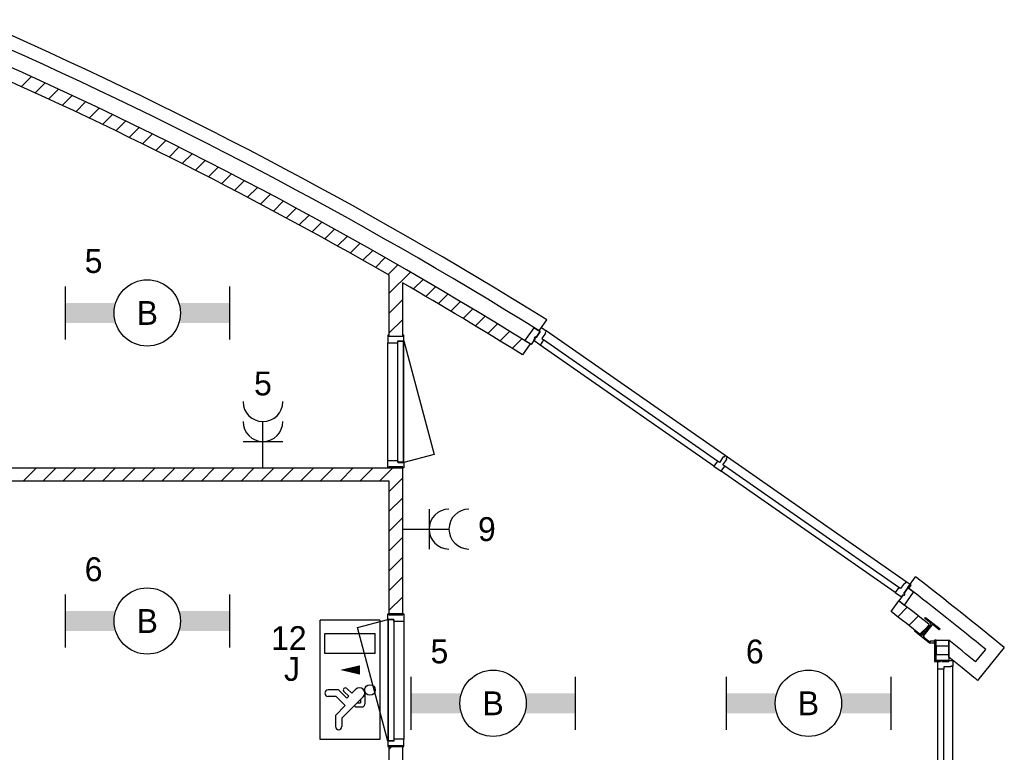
# Model space of a CAD drawing. Header units: millimetres. Extents: x -14827 to 65869, y -40284 to 56382.
# Tile 52 of 53: x 39926 to 47350, y 48567 to 54089. Entities that reach past the tile are written whole.
import ezdxf
from ezdxf.enums import TextEntityAlignment as Align

# ---------------------------------------------------------------- set-up
doc = ezdxf.new("R2010")
doc.units = ezdxf.units.MM
doc.header["$LTSCALE"] = 100
doc.header["$PDMODE"] = 1
for name, color, linetype in [('AA31XI--_HOUT', 242, 'Continuous'), ('AA32XI--_HOUT', 242, 'Continuous'), ('AB$8A---_HULPLIJNEN', 7, 'Continuous'), ('AL$8A---_HULPLIJNEN', 1, 'Continuous'), ('EL6222--', 130, 'Continuous'), ('EL6311--', 130, 'Continuous'), ('EL6350--', 130, 'Continuous'), ('xref', 9, 'Continuous')]:
    doc.layers.add(name, color=color, linetype=linetype)
doc.styles.add('BURO-018', font='BUROFONT', dxfattribs={"height": 180})

# ---------------------------------------------------------------- blocks, each defined once
blk = doc.blocks.new('AVB_IP')
at = {"layer": 'AL$8A---_HULPLIJNEN'}
blk.add_point((0, 0), dxfattribs=at)
blk = doc.blocks.new('1115B61240')
at = {"color": 0}
for p, q in [((-6.2, 2), (-6.2, -2)), ((6.2, 2), (6.2, -2))]:
    blk.add_line(p, q, dxfattribs=at)
at = {"color": 0, "linetype": 'Continuous'}
blk.add_circle((0, 0), 2.5, dxfattribs=at)
at = {"color": 0}
for points in [[(-2.5, 0.75), (-6.2, 0.75), (-2.5, -0.75), (-6.2, -0.75)], [(2.5, 0.75), (6.2, 0.75), (2.5, -0.75), (6.2, -0.75)]]:
    blk.add_solid(points, dxfattribs=at)
at = {"color": 0, "linetype": 'Continuous', "style": 'BURO-018'}
for tag, p in [('E_GKAST', (0, 8)), ('E_GROEP', (0, 5)), ('E_SGROEP', (4.5, 5)), ('E_ARMCODE', (0, 0)), ('E_SLET', (4.5, -3))]:
    blk.add_attdef(tag, text='', height=1.8, dxfattribs=at).set_placement(p, align=Align.MIDDLE)
blk = doc.blocks.new('111304A')
at = {"color": 0, "linetype": 'Continuous'}
for p, q in [((0, 1), (0, 4.5)), ((-1.5, 3), (1.5, 3))]:
    blk.add_line(p, q, dxfattribs=at)
for centre in [(0, 6), (0, 4.5)]:
    blk.add_arc(centre, 1.5, 180, 0, dxfattribs=at)
at = {"color": 0, "linetype": 'Continuous', "style": 'BURO-018'}
for tag, p in [('E_GKAST', (0, 11.5)), ('E_GROEP', (0, 8.5)), ('E_SGROEP', (4.5, 8.5))]:
    blk.add_attdef(tag, text='', height=1.8, dxfattribs=at).set_placement(p, align=Align.MIDDLE)
at = {"color": 0, "linetype": 'Continuous', "style": 'BURO-018', "flags": 1}
for tag, p in [('E_VERMCODE', (13, 8.5)), ('E_MATCODE', (0, 0))]:
    blk.add_attdef(tag, text='', height=1.8, dxfattribs=at).set_placement(p, align=Align.MIDDLE)
blk = doc.blocks.new('1115C2J')
at = {"color": 0, "linetype": 'Continuous'}
for p, q in [((-4.5, 5.5), (4.5, 5.5)), ((-4.5, 1), (-4.5, 5.5)), ((4.5, 1), (4.5, 5.5)), ((-1.24, 4.309), (-1.24, 4.91)), ((-0.76, 4.11), (-0.76, 4.91)), ((2, 5.15), (3.5, 5.15)), ((2, 1.35), (2, 5.15)), ((3.5, 5.15), (3.5, 1.35)), ((-2.681, 4.35), (-3.52, 4.35)), ((-2.88, 3.87), (-3.52, 3.87)), ((-1.271, 2.261), (-2.88, 3.87)), ((-1.94, 3.609), (-2.681, 4.35)), ((-1.24, 4.309), (-1.94, 3.609)), ((-1.374, 3.496), (-0.76, 4.11)), ((-0.872, 3.715), (-1.233, 3.354)), ((-1.233, 3.354), (-1.374, 3.496)), ((-0.646, 3.489), (-1.007, 3.128)), ((-0.705, 2.827), (-1.007, 3.128)), ((-1.94, 2.93), (-2.04, 2.83)), ((-2.04, 2.83), (-2.04, 2.344)), ((-1.714, 2.704), (-1.72, 2.697)), ((-1.72, 2.697), (-1.72, 2.464)), ((-1.474, 2.464), (-1.72, 2.464)), ((-0.988, 2.144), (-1.84, 2.144)), ((4.5, 1), (-4.5, 1)), ((2, 1.35), (3.5, 1.35))]:
    blk.add_line(p, q, dxfattribs=at)
blk.add_lwpolyline([(0.75, 4, 0, 0.7, 0), (0.75, 2.5, 0.7, 0.7, 0)], format="xyseb", dxfattribs=at)
blk.add_circle((-0.76, 1.75), 0.4, dxfattribs=at)
for centre, radius, start, end in [((-1, 4.91), 0.24, 0, 180), ((-3.52, 4.11), 0.24, 90, 270), ((-0.759, 3.602), 0.16, 315, 135), ((-1.84, 2.344), 0.2, 180, 270), ((-0.988, 2.544), 0.4, 225, 45)]:
    blk.add_arc(centre, radius, start, end, dxfattribs=at)
at = {"color": 0, "linetype": 'Continuous', "style": 'BURO-018'}
for tag, p in [('E_GKAST', (0, 15.167)), ('E_GROEP', (0, 12.167)), ('E_SGROEP', (4.5, 12.167)), ('E_ARMCODE', (0, 8))]:
    blk.add_attdef(tag, text='', height=1.8, dxfattribs=at).set_placement(p, align=Align.MIDDLE)

msp = doc.modelspace()

# ---------------------------------------------------------------- hatches: boundary and pattern name
at = {"layer": 'AA31XI--_HOUT'}
h = msp.add_hatch(dxfattribs=at)
h.set_pattern_fill('', color=256, scale=880, style=0, pattern_type=0)
h.set_pattern_definition([])
h.paths.add_polyline_path([(43860, 51768.5), (43896.9, 51742.8), (43887.8, 51729.6), (43891.9, 51726.8), (43862.8, 51684.9), (43876.7, 51675.2), (43849.9, 51636.6), (43802.3, 51669.8), (43813.7, 51686.2), (43806.3, 51691.3), (43812, 51699.5), (43819.4, 51694.4), (43850.3, 51738.7), (43842.9, 51743.9)])
h = msp.add_hatch(dxfattribs=at)
h.set_pattern_fill('', color=256, scale=880, angle=145.14471, style=0, pattern_type=0)
h.set_pattern_definition([])
h.paths.add_polyline_path([(45243, 50723.6), (45229.1, 50733.4), (45258.2, 50775.2), (45254.1, 50778.1), (45263.2, 50791.2), (45244.4, 50804.3), (45235.2, 50791.2), (45231.1, 50794.1), (45202, 50752.2), (45188, 50761.9), (45161.2, 50723.4), (45216.1, 50685.1)])
h = msp.add_hatch(dxfattribs=at)
h.set_pattern_fill('', color=256, scale=880, angle=145.14471, style=0, pattern_type=0)
h.set_pattern_definition([])
h.paths.add_polyline_path([(46647.6, 49827.1), (46610.7, 49852.8), (46601.5, 49839.7), (46597.4, 49842.5), (46568.3, 49800.7), (46554.3, 49810.4), (46527.5, 49771.8), (46575.1, 49738.7), (46586.5, 49755.1), (46593.9, 49749.9), (46599.6, 49758.1), (46592.2, 49763.3), (46623.1, 49807.6), (46630.4, 49802.5)])
h = msp.add_hatch(dxfattribs=at)
h.set_pattern_fill('', color=256, scale=880, style=0, pattern_type=0)
h.set_pattern_definition([])
h.paths.add_polyline_path([(46962.6, 49260), (46962.6, 49215), (46946.6, 49215), (46946.6, 49210), (46895.6, 49210), (46895.6, 49193), (46848.6, 49193), (46848.6, 49251), (46868.6, 49251), (46868.6, 49260), (46878.6, 49260), (46878.6, 49251), (46932.6, 49251), (46932.6, 49260)])
at = {"layer": 'AA32XI--_HOUT'}
h = msp.add_hatch(dxfattribs=at)
h.set_pattern_fill('', color=256, scale=880, style=0, pattern_type=0)
h.set_pattern_definition([])
h.paths.add_polyline_path([(42702.6, 51710), (42702.6, 51656), (42704.6, 51654), (42775.6, 51654), (42777.6, 51656), (42777.6, 51669), (42820.6, 51669), (42822.6, 51671), (42822.6, 51710), (42814.6, 51710), (42814.6, 51702), (42710.6, 51702), (42710.6, 51710)])
h = msp.add_hatch(dxfattribs=at)
h.set_pattern_fill('', color=256, scale=880, angle=90, style=0, pattern_type=0)
h.set_pattern_definition([])
h.paths.add_polyline_path([(42702.6, 50710), (42702.6, 50764), (42704.6, 50766), (42775.6, 50766), (42777.6, 50764), (42777.6, 50751), (42820.6, 50751), (42822.6, 50749), (42822.6, 50710), (42814.6, 50710), (42814.6, 50718), (42710.6, 50718), (42710.6, 50710)])
h = msp.add_hatch(dxfattribs=at)
h.set_pattern_fill('', color=256, scale=880, angle=-90, style=0, pattern_type=0)
h.set_pattern_definition([])
h.paths.add_polyline_path([(42822.6, 49610), (42822.6, 49556), (42820.6, 49554), (42749.6, 49554), (42747.6, 49556), (42747.6, 49569), (42704.6, 49569), (42702.6, 49571), (42702.6, 49610), (42710.6, 49610), (42710.6, 49602), (42814.6, 49602), (42814.6, 49610)])
h = msp.add_hatch(dxfattribs=at)
h.set_pattern_fill('', color=256, scale=880, style=0, pattern_type=0)
h.set_pattern_definition([])
h.paths.add_polyline_path([(42822.6, 48610), (42822.6, 48664), (42820.6, 48666), (42749.6, 48666), (42747.6, 48664), (42747.6, 48651), (42704.6, 48651), (42702.6, 48649), (42702.6, 48610), (42710.6, 48610), (42710.6, 48618), (42814.6, 48618), (42814.6, 48610)])

# ---------------------------------------------------------------- linework, layer by layer
at = {"layer": 'xref'}
for p, q in [((39939.6, 53584.3), (40015.1, 53659.9)), ((40042.1, 53537.6), (40117.6, 53613)), ((40144.4, 53490.5), (40219.7, 53565.8)), ((40246.4, 53443.2), (40321.6, 53518.4)), ((40348.1, 53395.5), (40423.3, 53470.7)), ((40449.5, 53347.6), (40524.6, 53422.7)), ((40550.7, 53299.4), (40625.6, 53374.4)), ((40651.5, 53250.9), (40726.4, 53325.8)), ((40752.1, 53202.1), (40826.8, 53276.9)), ((40852.3, 53153), (40927, 53227.7)), ((40952.3, 53103.7), (41026.9, 53178.3)), ((41052, 53054.1), (41126.6, 53128.6)), ((41151.5, 53004.1), (41225.9, 53078.6)), ((41250.6, 52954), (41325, 53028.3)), ((41349.5, 52903.5), (41423.7, 52977.8)), ((41448.1, 52852.7), (41522.3, 52926.9)), ((41546.4, 52801.7), (41620.5, 52875.8)), ((41644.4, 52750.4), (41718.4, 52824.4)), ((41742.2, 52698.8), (41816.1, 52772.8)), ((41839.6, 52646.9), (41913.5, 52720.8)), ((41936.8, 52594.8), (42010.7, 52668.6)), ((42033.8, 52542.4), (42107.5, 52616.1)), ((42130.4, 52489.7), (42204.1, 52563.4)), ((42226.8, 52436.8), (42300.4, 52510.4)), ((42323, 52383.6), (42396.5, 52457.1)), ((42418.8, 52330.1), (42492.3, 52403.5)), ((42514.4, 52276.3), (42587.8, 52349.7)), ((42609.7, 52222.3), (42683, 52295.6)), ((42704.8, 52168), (42778, 52241.2)), ((42712.6, 52026.5), (42872.7, 52186.6)), ((42712.6, 51702), (42712.6, 52163.5)), ((42894, 52058.6), (42967.2, 52131.7)), ((42812.6, 52105.8), (42812.6, 51702)), ((42988.3, 52003.5), (43061.3, 52076.6)), ((42712.6, 51877.2), (42812.6, 51977.2)), ((43082.3, 51948.1), (43155.3, 52021.1)), ((43176, 51892.5), (43248.9, 51965.5)), ((43269.4, 51836.6), (43342.3, 51909.5)), ((42712.6, 51727.9), (42812.6, 51827.9)), ((43362.6, 51780.5), (43435.4, 51853.3)), ((43842.9, 51743.9), (43900.1, 51826)), ((43455.6, 51724.1), (43528.3, 51796.8)), ((43735.9, 51669), (43804.7, 51767.6)), ((43804.7, 51767.6), (43850.3, 51738.7)), ((43842.9, 51743.9), (43860, 51768.5)), ((43860, 51768.5), (43896.9, 51742.8)), ((42702.6, 51710), (42702.6, 51656)), ((42710.6, 51710), (42702.6, 51710)), ((42710.6, 51702), (42710.6, 51710)), ((42814.6, 51702), (42710.6, 51702)), ((42812.6, 51702), (42712.6, 51702)), ((42822.6, 51710), (42814.6, 51710)), ((42814.6, 51710), (42814.6, 51702)), ((42822.6, 51671), (42822.6, 51710)), ((43548.2, 51667.4), (43620.9, 51740.1)), ((43640.6, 51610.5), (43713.3, 51683.1)), ((43813.7, 51686.2), (43781.6, 51640.1)), ((43802.3, 51669.8), (43813.7, 51686.2)), ((43812, 51699.5), (43806.3, 51691.3)), ((43806.3, 51691.3), (43812, 51699.5)), ((43806.3, 51691.3), (43813.7, 51686.2)), ((43813.7, 51686.2), (43806.3, 51691.3)), ((43819.4, 51694.4), (43812, 51699.5)), ((43812, 51699.5), (43819.4, 51694.4)), ((43850.3, 51738.7), (43819.4, 51694.4)), ((43819.4, 51694.4), (43850.3, 51738.7)), ((43850.3, 51738.7), (43842.9, 51743.9)), ((43876.7, 51675.2), (43849.9, 51636.6)), ((43891.9, 51726.8), (43862.8, 51684.9)), ((43862.8, 51684.9), (43876.7, 51675.2)), ((45188, 50761.9), (43876.7, 51675.2)), ((43896.9, 51742.8), (43887.8, 51729.6)), ((43887.8, 51729.6), (43891.9, 51726.8)), ((45244.4, 50804.3), (43896.9, 51742.8)), ((42702.6, 51656), (42704.6, 51654)), ((42702.6, 50766), (42702.6, 51654)), ((42704.6, 51654), (42775.6, 51654)), ((42775.6, 51654), (42777.6, 51656)), ((42777.6, 51656), (42777.6, 51669)), ((42777.6, 51669), (42820.6, 51669)), ((42777.6, 51665), (42817.6, 51667)), ((42777.6, 50755), (42777.6, 51665)), ((42777.6, 50766), (42777.6, 51654)), ((42817.6, 51667), (42817.6, 50753)), ((42820.6, 51669), (42822.6, 51671)), ((42822.6, 50751), (42822.6, 51669)), ((42822.6, 51669), (43052.1, 50812.5)), ((43774.2, 51645.3), (43717, 51563.1)), ((43774.2, 51645.3), (43735.9, 51669)), ((43781.6, 51640.1), (43774.2, 51645.3)), ((43849.9, 51636.6), (43802.3, 51669.8)), ((45161.2, 50723.4), (43849.9, 51636.6)), ((43052.1, 50812.5), (42822.6, 50751)), ((45231.1, 50794.1), (45202, 50752.2)), ((45235.2, 50791.2), (45231.1, 50794.1)), ((45244.4, 50804.3), (45235.2, 50791.2)), ((45263.2, 50791.2), (45244.4, 50804.3)), ((45254.1, 50778.1), (45263.2, 50791.2)), ((46610.7, 49852.8), (45263.2, 50791.2)), ((39372.6, 50710), (42712.6, 50710)), ((39952.1, 50610), (40052.1, 50710)), ((40101.4, 50610), (40201.4, 50710)), ((40250.7, 50610), (40350.7, 50710)), ((40400.1, 50610), (40500.1, 50710)), ((40549.4, 50610), (40649.4, 50710)), ((40698.8, 50610), (40798.8, 50710)), ((40848.1, 50610), (40948.1, 50710)), ((40997.4, 50610), (41097.4, 50710)), ((41146.8, 50610), (41246.8, 50710)), ((41296.1, 50610), (41396.1, 50710)), ((41445.5, 50610), (41545.5, 50710)), ((41594.8, 50610), (41694.8, 50710)), ((41744.1, 50610), (41844.1, 50710)), ((41893.5, 50610), (41993.5, 50710)), ((42042.8, 50610), (42142.8, 50710)), ((42192.2, 50610), (42292.2, 50710)), ((42341.5, 50610), (42441.5, 50710)), ((42490.9, 50610), (42590.9, 50710)), ((42640.2, 50610), (42740.2, 50710)), ((42702.6, 50764), (42704.6, 50766)), ((42702.6, 50710), (42702.6, 50764)), ((42710.6, 50710), (42702.6, 50710)), ((42704.6, 50766), (42775.6, 50766)), ((42814.6, 50718), (42710.6, 50718)), ((42710.6, 50718), (42710.6, 50710)), ((42712.6, 50710), (42812.6, 50710)), ((42775.6, 50766), (42777.6, 50764)), ((42777.6, 50764), (42777.6, 50751)), ((42817.6, 50753), (42777.6, 50755)), ((42777.6, 50751), (42820.6, 50751)), ((42812.6, 50710), (42812.6, 49610)), ((42814.6, 50710), (42814.6, 50718)), ((42822.6, 50710), (42814.6, 50710)), ((42820.6, 50751), (42822.6, 50749)), ((42822.6, 50749), (42822.6, 50710)), ((45188, 50761.9), (45161.2, 50723.4)), ((45161.2, 50723.4), (45216.1, 50685.1)), ((45202, 50752.2), (45188, 50761.9)), ((45216.1, 50685.1), (45243, 50723.6)), ((45229.1, 50733.4), (45258.2, 50775.2)), ((45243, 50723.6), (45229.1, 50733.4)), ((46554.3, 49810.4), (45243, 50723.6)), ((45258.2, 50775.2), (45254.1, 50778.1)), ((46527.5, 49771.8), (45216.1, 50685.1)), ((42712.6, 50610), (39326.1, 50610)), ((42712.6, 50533.1), (42812.6, 50633.1)), ((42712.6, 49610), (42712.6, 50610)), ((42712.6, 50383.8), (42812.6, 50483.8)), ((42712.6, 50234.4), (42812.6, 50334.4)), ((42712.6, 50085.1), (42812.6, 50185.1)), ((42712.6, 49935.8), (42812.6, 50035.8)), ((42712.6, 49786.4), (42812.6, 49886.4)), ((46597.4, 49842.5), (46568.3, 49800.7)), ((46601.5, 49839.7), (46597.4, 49842.5)), ((46610.7, 49852.8), (46601.5, 49839.7)), ((46647.6, 49827.1), (46610.7, 49852.8)), ((46623.3, 49808), (46680.6, 49890.2)), ((46630.4, 49802.5), (46647.6, 49827.1)), ((46554.3, 49810.4), (46527.5, 49771.8)), ((46527.5, 49771.8), (46575.1, 49738.7)), ((46568.3, 49800.7), (46554.3, 49810.4)), ((46586.5, 49755.1), (46554.4, 49709)), ((46575.1, 49738.7), (46586.5, 49755.1)), ((46593.9, 49749.9), (46586.5, 49755.1)), ((46586.5, 49755.1), (46593.9, 49749.9)), ((46623.1, 49807.6), (46592.2, 49763.3)), ((46592.2, 49763.3), (46623.1, 49807.6)), ((46592.2, 49763.3), (46599.6, 49758.1)), ((46599.6, 49758.1), (46592.2, 49763.3)), ((46599.6, 49758.1), (46593.9, 49749.9)), ((46593.9, 49749.9), (46599.6, 49758.1)), ((46597.4, 49676.2), (46665.9, 49774.9)), ((46665.9, 49774.9), (46623.1, 49807.6)), ((46623.1, 49807.6), (46630.4, 49802.5)), ((42712.6, 49637.1), (42812.6, 49737.1)), ((46497.4, 49627.2), (46554.7, 49709.4)), ((46554.4, 49709), (46561.8, 49703.9)), ((46561.8, 49703.9), (46597.4, 49676.2)), ((42702.6, 49571), (42702.6, 49610)), ((42702.6, 49610), (42710.6, 49610)), ((42710.6, 49610), (42710.6, 49602)), ((42710.6, 49602), (42814.6, 49602)), ((42812.6, 49610), (42712.6, 49610)), ((42814.6, 49602), (42814.6, 49610)), ((42814.6, 49610), (42822.6, 49610)), ((42822.6, 49610), (42822.6, 49556)), ((46547.1, 49588.6), (46618.3, 49659.9)), ((42473.1, 49507.5), (42702.6, 49569)), ((42704.6, 49569), (42702.6, 49571)), ((42702.6, 49569), (42702.6, 48651)), ((42747.6, 49569), (42704.6, 49569)), ((42707.6, 48653), (42707.6, 49567)), ((42707.6, 49567), (42747.6, 49565)), ((42747.6, 49556), (42747.6, 49569)), ((42747.6, 49565), (42747.6, 48655)), ((42749.6, 49554), (42747.6, 49556)), ((42747.6, 49554), (42747.6, 48666)), ((42820.6, 49554), (42749.6, 49554)), ((42822.6, 49556), (42820.6, 49554)), ((42822.6, 49554), (42822.6, 48666)), ((46630.9, 49523.1), (46702.1, 49594.4)), ((46784, 49529.9), (46722, 49451.4)), ((46738.8, 49453.3), (46795.9, 49525.5)), ((46800.2, 49522.1), (46743.1, 49449.9)), ((46750.5, 49576.6), (46755.8, 49583.3)), ((46793.9, 49542.4), (46750.5, 49576.6)), ((46755.8, 49583.3), (46865.6, 49496.5)), ((46860.4, 49489.8), (46817, 49524.1)), ((42702.6, 48651), (42473.1, 49507.5)), ((46673.3, 49479), (46678.6, 49485.6)), ((46783.2, 49392.1), (46673.3, 49479)), ((46678.6, 49485.6), (46722, 49451.4)), ((46714.5, 49457.4), (46772.8, 49515.7)), ((46865.6, 49496.5), (46860.4, 49489.8)), ((46745.1, 49433.1), (46788.4, 49398.8)), ((46792.7, 49404.1), (46783.2, 49392.1)), ((46783.2, 49392.1), (46792.7, 49404.1)), ((46788.4, 49398.8), (46783.2, 49392.1)), ((46783.2, 49392.1), (46824.6, 49392.1)), ((46824.6, 49404.1), (46792.7, 49404.1)), ((46824.6, 49411.8), (46824.6, 49260)), ((46836.6, 49411.8), (46824.6, 49411.8)), ((46824.6, 49392.1), (46824.6, 49404.1)), ((46836.6, 49260), (46836.6, 49411.8)), ((46836.6, 49366.8), (46836.6, 49411.8)), ((46836.6, 49411.8), (46932.6, 49411.8)), ((46932.6, 49283.7), (46932.6, 49411.8)), ((46932.6, 49411.8), (46932.6, 49366.8)), ((46836.6, 49366.8), (46836.6, 49305)), ((46932.6, 49366.8), (46836.6, 49366.8)), ((46836.6, 49260), (46836.6, 49305)), ((46836.6, 49305), (46932.6, 49305)), ((46932.6, 49366.8), (46932.6, 49305)), ((46932.6, 49305), (46932.6, 49260)), ((47134.4, 49249.2), (47209.9, 49342.5)), ((47350.4, 49357.1), (47149, 49108.4)), ((46824.6, 49260), (46836.6, 49260)), ((46868.6, 49260), (46824.6, 49260)), ((46824.6, 49260), (46824.6, 49251)), ((46824.6, 49251), (46868.6, 49251)), ((46932.6, 49260), (46836.6, 49260)), ((46848.6, 49193), (46848.6, 49251)), ((46848.6, 49251), (46868.6, 49251)), ((46868.6, 49251), (46868.6, 49260)), ((46868.6, 49251), (46868.6, 49260)), ((46868.6, 49260), (46878.6, 49260)), ((46878.6, 49260), (46878.6, 49251)), ((46878.6, 49251), (46932.6, 49251)), ((46932.6, 49251), (46932.6, 49260)), ((46932.6, 49260), (46962.6, 49260)), ((46962.6, 49260), (46962.6, 49215)), ((46848.6, 48443), (46848.6, 49193)), ((46895.6, 49193), (46848.6, 49193)), ((46946.6, 49210), (46895.6, 49210)), ((46895.6, 49210), (46895.6, 49193)), ((46895.6, 48443), (46895.6, 49193)), ((46962.6, 49215), (46946.6, 49215)), ((46946.6, 49215), (46946.6, 49210)), ((46962.6, 48421), (46962.6, 49215)), ((47032.6, 49203), (47032.6, 49203)), ((42704.6, 48651), (42702.6, 48649)), ((42702.6, 48649), (42702.6, 48610)), ((42747.6, 48651), (42704.6, 48651)), ((42747.6, 48655), (42707.6, 48653)), ((42749.6, 48666), (42747.6, 48664)), ((42747.6, 48664), (42747.6, 48651)), ((42820.6, 48666), (42749.6, 48666)), ((42822.6, 48664), (42820.6, 48666)), ((42822.6, 48610), (42822.6, 48664)), ((42702.6, 48610), (42710.6, 48610)), ((42710.6, 48610), (42710.6, 48618)), ((42710.6, 48618), (42814.6, 48618)), ((42712.6, 47610), (42712.6, 48610)), ((42712.6, 48610), (42812.6, 48610)), ((42712.6, 48591.7), (42731, 48610)), ((42812.6, 48610), (42812.6, 42810)), ((42814.6, 48618), (42814.6, 48610)), ((42814.6, 48610), (42822.6, 48610))]:
    msp.add_line(p, q, dxfattribs=at)
for centre, radius, start, end in [((26367.6, 23680), 33160, 58.08076, 66.49691), ((26367.6, 23680), 33060, 58.08965, 66.49691), ((26367.6, 23680), 32940, 58.10038, 66.74595), ((26367.6, 23680), 32840, 60.15098, 66.67096), ((26367.6, 23680), 32840, 58.10939, 59.94962), ((26367.6, 23680), 33160, 50.74504, 52.22423), ((26367.6, 23680), 33060, 50.91757, 52.21538), ((26367.6, 23680), 32940, 51.69811, 52.2047), ((26367.6, 23680), 32840, 51.69819, 52.19574), ((46786.4, 49533), 12, 321.67241, 51.67241), ((46809.6, 49514.7), 12, 51.67241, 141.67241), ((46729.4, 49460.8), 12, 231.67241, 321.67241), ((46752.5, 49442.5), 12, 141.67241, 231.67241), ((26367.6, 23680), 32940, 50.91725, 51.36793), ((26367.6, 23680), 32840, 51.00422, 51.22836), ((26367.6, 23680), 32840, 50.74252, 51.00422)]:
    msp.add_arc(centre, radius, start, end, dxfattribs=at)

# ---------------------------------------------------------------- block references
at = {"layer": 'AB$8A---_HULPLIJNEN', "extrusion": (0, 0, -1), "zscale": -0.2}
for p, xscale, yscale, rotation in [((-43860, 51768.5), 0.2000000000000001, 0.2000000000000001, 214.8552939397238), ((-46962.6, 49260), 0.2, 0.2, 270)]:
    msp.add_blockref('AVB_IP', p, dxfattribs=dict(at, xscale=xscale, yscale=yscale, rotation=rotation))
at = {"layer": 'AB$8A---_HULPLIJNEN', "xscale": 0.1999999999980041, "yscale": 0.1999999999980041, "zscale": 0.2, "rotation": 145.1447060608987}
for p in [(45281.3, 50778.6), (46647.6, 49827.1)]:
    msp.add_blockref('AVB_IP', p, dxfattribs=at)
at = {"layer": 'EL6222--'}
ref = msp.add_blockref('111304A', (41760.2, 50610), dxfattribs=dict(at, xscale=100, yscale=100, zscale=100))
ref.add_attrib('E_GROEP', '5', dxfattribs={"layer": '0', "color": 7, "linetype": 'Continuous', "height": 180, "style": 'BURO-018'}).set_placement((41760.2, 51346), align=Align.MIDDLE)
ref = msp.add_blockref('111304A', (42712.6, 50249.4), dxfattribs=dict(at, xscale=100, yscale=100, zscale=100, rotation=270))
ref.add_attrib('E_GROEP', '9', dxfattribs={"layer": '0', "color": 7, "linetype": 'Continuous', "height": 180, "style": 'BURO-018'}).set_placement((43448.6, 50249.4), align=Align.MIDDLE)
at = {"layer": 'EL6311--'}
ref = msp.add_blockref('1115B61240', (40887.9, 51878.8), dxfattribs=dict(at, xscale=100, yscale=100, zscale=100))
ref.add_attrib('E_ARMCODE', 'B', dxfattribs={"layer": '0', "color": 7, "linetype": 'Continuous', "height": 180, "style": 'BURO-018'}).set_placement((40887.9, 51878.8), align=Align.MIDDLE)
ref.add_attrib('E_GROEP', '5', dxfattribs={"layer": '0', "color": 7, "linetype": 'Continuous', "height": 180, "style": 'BURO-018'}).set_placement((40483, 52268.8), align=Align.MIDDLE)
ref = msp.add_blockref('1115B61240', (40887.9, 49556.7), dxfattribs=dict(at, xscale=100, yscale=100, zscale=100))
ref.add_attrib('E_ARMCODE', 'B', dxfattribs={"layer": '0', "color": 7, "linetype": 'Continuous', "height": 180, "style": 'BURO-018'}).set_placement((40887.9, 49556.7), align=Align.MIDDLE)
ref.add_attrib('E_GROEP', '6', dxfattribs={"layer": '0', "color": 7, "linetype": 'Continuous', "height": 180, "style": 'BURO-018'}).set_placement((40483, 49946.7), align=Align.MIDDLE)
ref = msp.add_blockref('1115B61240', (43495.7, 48936.5), dxfattribs=dict(at, xscale=100, yscale=100, zscale=100))
ref.add_attrib('E_ARMCODE', 'B', dxfattribs={"layer": '0', "color": 7, "linetype": 'Continuous', "height": 180, "style": 'BURO-018'}).set_placement((43495.7, 48936.5), align=Align.MIDDLE)
ref.add_attrib('E_GROEP', '5', dxfattribs={"layer": '0', "color": 7, "linetype": 'Continuous', "height": 180, "style": 'BURO-018'}).set_placement((43090.8, 49326.5), align=Align.MIDDLE)
ref = msp.add_blockref('1115B61240', (45873.7, 48936.5), dxfattribs=dict(at, xscale=100, yscale=100, zscale=100))
ref.add_attrib('E_ARMCODE', 'B', dxfattribs={"layer": '0', "color": 7, "linetype": 'Continuous', "height": 180, "style": 'BURO-018'}).set_placement((45873.7, 48936.5), align=Align.MIDDLE)
ref.add_attrib('E_GROEP', '6', dxfattribs={"layer": '0', "color": 7, "linetype": 'Continuous', "height": 180, "style": 'BURO-018'}).set_placement((45468.8, 49326.5), align=Align.MIDDLE)
at = {"layer": 'EL6350--'}
ref = msp.add_blockref('1115C2J', (42742.1, 49112.7), dxfattribs=dict(at, xscale=100, yscale=100, zscale=100, rotation=90))
ref.add_attrib('E_ARMCODE', 'J', dxfattribs={"layer": '0', "color": 7, "linetype": 'Continuous', "height": 180, "style": 'BURO-018'}).set_placement((41978.8, 49194.2), align=Align.MIDDLE)
ref.add_attrib('E_GROEP', '12', dxfattribs={"layer": '0', "color": 7, "linetype": 'Continuous', "height": 180, "style": 'BURO-018'}).set_placement((41955.3, 49429), align=Align.MIDDLE)

doc.saveas('drawing.dxf')
